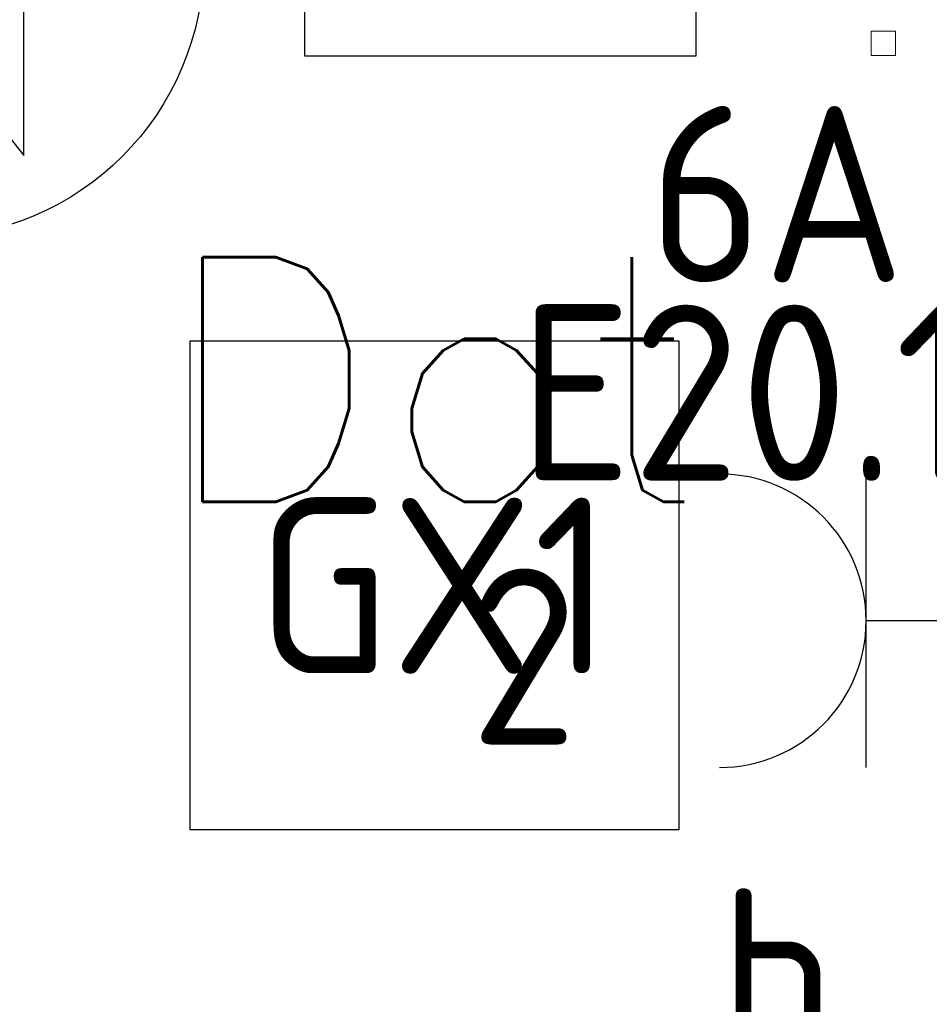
# Model space of a CAD drawing. Header units: millimetres. Extents: x -39149 to 267781, y -2340 to 58540.
# Tile 133 of 244: x 41846 to 42776, y 2534 to 3541. Entities that reach past the tile are written whole.
import ezdxf
from ezdxf.enums import TextEntityAlignment as Align

# ---------------------------------------------------------------- set-up
doc = ezdxf.new("R2010")
doc.units = ezdxf.units.MM
doc.header["$LTSCALE"] = 100
doc.header["$MEASUREMENT"] = 0
doc.linetypes.add('B0703', pattern=[93.740001, 62.5, -31.240001])
for name, color, linetype in [('45 Plafond', 7, 'Continuous'), ('73 Keuken', 7, 'Continuous'), ('AL$1A---_ALGEMEEN--bestaand', 9, 'Continuous'), ('BL$4----', 7, 'Continuous'), ('EL6122--_L', 4, 'Continuous'), ('EL6221--_KRACHT_400', 3, 'Continuous'), ('EL6222--_KRACHT_230', 3, 'Continuous'), ('EL6311--_LICHT_BINNEN', 3, 'Continuous'), ('EL6421--_GELUID', 3, 'Continuous'), ('EL6441--_DATACOM', 3, 'Continuous'), ('EL6511--_BRANDMELD', 3, 'Continuous')]:
    doc.layers.add(name, color=color, linetype=linetype)
doc.styles.add('buro-012', font='isocp.shx', dxfattribs={"height": 120})
doc.styles.add('BURO-018', font='isocp.shx', dxfattribs={"height": 180})
doc.styles.add('STABICAD-012', font='ISOCP.SHX', dxfattribs={"height": 1.2})
doc.styles.add('STABICAD-018', font='ISOCP.SHX', dxfattribs={"height": 1.8})
doc.styles.get("Standard").update_dxf_attribs({"font": 'txt', "bigfont": 'BIGFONT.SHX'})

# ---------------------------------------------------------------- blocks, each defined once
blk = doc.blocks.new('Slab_119_7', base_point=(34211.5, 612.1))
at = {"layer": '45 Plafond', "color": 8, "linetype": 'Continuous', "lineweight": 0}
blk.add_lwpolyline([(34211.5, 612.1, 0.066229), (50336.5, 5152.1), (50336.5, 11626.8), (48610, 11626.8), (48610, 11625), (43211.5, 11625), (43211.5, 5466.1), (41411.5, 5466.1), (41411.5, 10199.6), (34211.5, 10199.6)], format="xyb", close=True, dxfattribs=at)
blk = doc.blocks.new('E00120')
at = {"color": 0, "linetype": 'Continuous'}
for p, q in [((-2.5, 2.5), (2.5, 2.5)), ((-2.5, -2.5), (-2.5, 2.5)), ((2.5, 2.5), (2.5, -2.5)), ((2.5, -2.5), (-2.5, -2.5))]:
    blk.add_line(p, q, dxfattribs=at)
at = {"color": 0, "linetype": 'Continuous', "style": 'BURO-018'}
for tag, p in [('PANEL', (0, 8)), ('CIRCUIT', (0, 5)), ('SUBCIRCUIT', (4.5, 5)), ('LIGHTFIXTURECODE', (0, 0)), ('SWITCHCODE', (4.5, -4.5))]:
    blk.add_attdef(tag, text='', height=1.8, dxfattribs=at).set_placement(p, align=Align.MIDDLE)
blk = doc.blocks.new('E00497')
at = {"color": 0}
for p, q in [((0, 0.75), (1, 2)), ((1, -2), (1, 2)), ((0, 0.75), (-1.5, 0.75)), ((0, -0.75), (0, 0.75)), ((-1.5, -0.75), (0, -0.75)), ((0, -0.75), (1, -2))]:
    blk.add_line(p, q, dxfattribs=at)
blk.add_line((-1.5, 0.75), (-1.5, -0.75))
blk.add_circle((0, 0), 2.841, dxfattribs=at)
at = {"color": 0, "linetype": 'Continuous', "style": 'BURO-018'}
blk.add_attdef('TEXT1', text='', height=1.8, dxfattribs=at).set_placement((0, 4.5), align=Align.MIDDLE)
at = {"color": 0, "linetype": 'Continuous', "style": 'BURO-018', "flags": 1}
blk.add_attdef('ARTICLECODE', text='', height=1.8, dxfattribs=at).set_placement((0, 0), align=Align.MIDDLE)
blk = doc.blocks.new('111304')
at = {"color": 0, "linetype": 'Continuous'}
for p, q in [((-1.5, 4.5), (1.5, 4.5)), ((0, 1), (0, 4.5))]:
    blk.add_line(p, q, dxfattribs=at)
blk.add_arc((0, 6), 1.5, 180, 0, dxfattribs=at)
at = {"color": 0, "linetype": 'Continuous', "style": 'BURO-018'}
for tag, p in [('PANEL', (0, 11.5)), ('CIRCUIT', (0, 8.5)), ('SUBCIRCUIT', (4.5, 8.5))]:
    blk.add_attdef(tag, text='', height=1.8, dxfattribs=at).set_placement(p, align=Align.MIDDLE)
at = {"color": 0, "linetype": 'Continuous', "style": 'BURO-018', "flags": 1}
for tag, p in [('POWERCODE', (13, 8.5)), ('ARTICLECODE', (0, 0))]:
    blk.add_attdef(tag, text='', height=1.8, dxfattribs=at).set_placement(p, align=Align.MIDDLE)
blk = doc.blocks.new('1116A7')
at = {"layer": 'AL$1A---_ALGEMEEN--bestaand', "color": 0, "linetype": 'Continuous'}
for p, q in [((-2, -4), (-2, 4)), ((2, 4), (2, -4)), ((2, -4), (-2, -4))]:
    blk.add_line(p, q, dxfattribs=at)
at = {"layer": 'AL$1A---_ALGEMEEN--bestaand', "color": 0, "linetype": 'Continuous', "style": 'BURO-018'}
blk.add_attdef('TEXT1', text='', height=1.8, dxfattribs=at).set_placement((0, 6.5), align=Align.MIDDLE)
at = {"layer": 'AL$1A---_ALGEMEEN--bestaand', "color": 0, "linetype": 'Continuous', "style": 'BURO-018', "flags": 1}
blk.add_attdef('ARTICLECODE', (0, 0), '', height=1.8, dxfattribs=at)
at = {"layer": 'EL6221--_KRACHT_400', "color": 1, "style": 'STABICAD-012'}
blk.add_attdef('FIREPROTECTION_PANEL', text='', height=1.8, dxfattribs=at).set_placement((716.247, 450.773), align=Align.MIDDLE)
at = {"layer": 'EL6222--_KRACHT_230', "color": 1, "style": 'STABICAD-018'}
for tag in ['FIREPROTECTION_HARDWARENUMBER', 'FIREPROTECTION_ZONE']:
    blk.add_attdef(tag, (0, 0), '', height=1.8, dxfattribs=at)
at = {"layer": 'EL6311--_LICHT_BINNEN', "color": 1, "style": 'STABICAD-018'}
blk.add_attdef('CODING2', (0, 0), '', height=1.8, dxfattribs=at)
at = {"layer": 'EL6441--_DATACOM', "color": 1, "style": 'STABICAD-018'}
blk.add_attdef('CODING1', (0, 0), '', height=1.8, dxfattribs=at)

msp = doc.modelspace()

# ---------------------------------------------------------------- linework, layer by layer
at = {"layer": '73 Keuken', "color": 8, "linetype": 'Continuous', "lineweight": 0}
for p, q in [((42716.6, 3529.3), (42741.6, 3529.3)), ((42716.6, 3504.3), (42716.6, 3529.3)), ((42741.6, 3529.3), (42741.6, 3504.3)), ((42741.6, 3504.3), (42716.6, 3504.3))]:
    msp.add_line(p, q, dxfattribs=at)
at = {"layer": '73 Keuken', "color": 8, "linetype": 'B0703', "lineweight": 0}
msp.add_arc((25211.3, 63523.1), 64420.4, 245.958382, 293.907461, dxfattribs=at)
at = {"layer": 'EL6122--_L'}
msp.add_arc((25186.5, 63538.5), 63640.1, 246.67311, 293.32689, dxfattribs=at)

# ---------------------------------------------------------------- block references
at = {"layer": '45 Plafond', "color": 252, "linetype": 'Continuous', "lineweight": 0}
msp.add_blockref('Slab_119_7', (34211.5, 612.1), dxfattribs=at)
at = {"layer": 'EL6222--_KRACHT_230', "linetype": 'Continuous'}
ref = msp.add_blockref('111304', (43161.5, 2926.4), dxfattribs=dict(at, xscale=100, yscale=100, zscale=100, rotation=90))
ref.add_attrib('CIRCUIT', '2', dxfattribs={"layer": '0', "color": 3, "linetype": 'ByBlock', "height": 180, "style": 'BURO-018'}).set_placement((42361.5, 2889.8), align=Align.MIDDLE)
ref.add_attrib('SUBCIRCUIT', 'E20.10', dxfattribs={"layer": '0', "color": 3, "linetype": 'ByBlock', "height": 180, "style": 'BURO-018'}).set_placement((42644.3, 3159.8), align=Align.MIDDLE)
at = {"layer": 'EL6311--_LICHT_BINNEN', "linetype": 'Continuous'}
ref = msp.add_blockref('E00120', (42270.1, 2962.5), dxfattribs=dict(at, xscale=100, yscale=100, zscale=100))
ref.add_attrib('LIGHTFIXTURECODE', 'GX1', dxfattribs={"layer": '0', "color": 3, "linetype": 'ByBlock', "height": 180, "style": 'BURO-018'}).set_placement((42270.1, 2962.5), align=Align.MIDDLE)
ref.add_attrib('SWITCHCODE', 'b', dxfattribs={"layer": '0', "color": 3, "linetype": 'ByBlock', "height": 180, "style": 'BURO-018'}).set_placement((42620.1, 2562.5), align=Align.MIDDLE)
ref.add_attrib('CIRCUIT', '6A', dxfattribs={"layer": '0', "color": 3, "linetype": 'ByBlock', "height": 180, "style": 'BURO-018'}).set_placement((42620.1, 3362.5), align=Align.MIDDLE)
at = {"layer": 'EL6421--_GELUID', "linetype": 'Continuous'}
ref = msp.add_blockref('E00497', (41750, 3602.2), dxfattribs=dict(at, xscale=100, yscale=100, zscale=100))
ref.add_attrib('TEXT1', '0-10', dxfattribs={"layer": '0', "color": 1, "linetype": 'ByBlock', "height": 140, "style": 'buro-012'}).set_placement((41750, 4052.2), align=Align.MIDDLE)
at = {"layer": 'EL6511--_BRANDMELD', "linetype": 'Continuous', "xscale": 100, "yscale": 100}
msp.add_blockref('1116A7', (42337.3, 3903.7), dxfattribs=at)

# ---------------------------------------------------------------- texts
at = {"layer": 'BL$4----'}
msp.add_text('Dot', height=250, dxfattribs=at).set_placement((41989.8, 3048.1))

doc.saveas('drawing.dxf')
